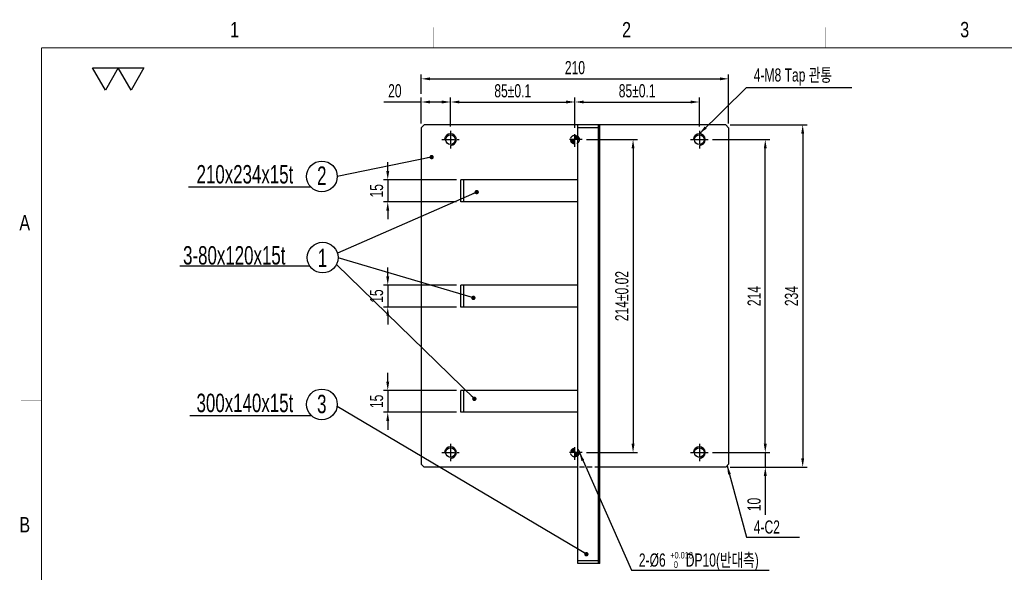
# Model space of a CAD drawing. Extents: x 7988 to 9333, y 231 to 1176.
# Tile 2 of 5: x 7988 to 8661, y 798 to 1176. Entities that reach past the tile are written whole.
import ezdxf
from ezdxf.enums import TextEntityAlignment as Align

# ---------------------------------------------------------------- set-up
doc = ezdxf.new("R2010")
doc.units = 0
doc.header["$LTSCALE"] = 7
doc.header["$MEASUREMENT"] = 0
doc.linetypes.add('CENTER', pattern=[2, 1.25, -0.25, 0.25, -0.25])
doc.linetypes.add('DASHED', pattern=[0.75, 0.5, -0.25])
doc.layers.get('0').update_dxf_attribs({"linetype": 'CONTINUOUS'})
doc.layers.get('DEFPOINTS').update_dxf_attribs({"linetype": 'CONTINUOUS'})
for name, color, linetype in [('3', 4, 'CONTINUOUS'), ('CEN', 3, 'CENTER'), ('CL', 3, 'CENTER'), ('DIM', 4, 'CONTINUOUS'), ('DIMENSION', 4, 'CONTINUOUS'), ('HID', 5, 'DASHED')]:
    doc.layers.add(name, color=color, linetype=linetype)
doc.styles.get("Standard").update_dxf_attribs({"font": 'Gulim.ttf', "width": 0.7})
doc.dimstyles.new('A3', dxfattribs={"dimscale": 2, "dimtxt": 3, "dimasz": 2, "dimexe": 1, "dimexo": 1, "dimgap": 1, "dimtad": 1, "dimdec": 4, "dimdsep": 46, "dimtxsty": 'Standard', "dimcen": 2.5, "dimclrd": 4, "dimclre": 4, "dimclrt": 9, "dimazin": 2, "dimtfac": 1, "dimtdec": 4, "dimtmove": 0, "dimatfit": 3, "dimfxl": 0, "dimtolj": 1, "dimarcsym": 0})

# ---------------------------------------------------------------- blocks, each defined once
blk = doc.blocks.new('*D13')
at = {"layer": 'DEFPOINTS', "color": 0}
for p in [(8472.38, 1135.31), (8262.38, 1121.97), (8472.38, 1101.76)]:
    blk.add_point(p, dxfattribs=at)
at = {"layer": 'DIMENSION', "color": 4, "lineweight": -2}
for p, q in [((8262.38, 1124.97), (8262.38, 1138.31)), ((8472.38, 1104.76), (8472.38, 1138.31)), ((8268.38, 1135.31), (8466.38, 1135.31))]:
    blk.add_line(p, q, dxfattribs=at)
at = {"layer": 'DIMENSION', "color": 4}
for points in [[(8268.38, 1136.31), (8268.38, 1134.31), (8262.38, 1135.31)], [(8466.38, 1136.31), (8466.38, 1134.31), (8472.38, 1135.31)]]:
    blk.add_solid(points, dxfattribs=at)
at = {"layer": 'DIMENSION', "color": 9, "insert": (8367.38, 1142.93), "char_height": 9, "attachment_point": 5}
blk.add_mtext('\\A1;210', dxfattribs=at)
blk = doc.blocks.new('*D12')
at = {"layer": 'DEFPOINTS', "color": 0}
for p in [(8452.38, 1119.47), (8367.38, 1098.76), (8452.38, 1099.76)]:
    blk.add_point(p, dxfattribs=at)
at = {"layer": 'DIMENSION', "color": 4, "lineweight": -2}
for p, q in [((8367.38, 1101.76), (8367.38, 1122.47)), ((8373.38, 1119.47), (8446.38, 1119.47)), ((8452.38, 1102.76), (8452.38, 1122.47))]:
    blk.add_line(p, q, dxfattribs=at)
at = {"layer": 'DIMENSION', "color": 4}
for points in [[(8373.38, 1120.47), (8373.38, 1118.47), (8367.38, 1119.47)], [(8446.38, 1120.47), (8446.38, 1118.47), (8452.38, 1119.47)]]:
    blk.add_solid(points, dxfattribs=at)
at = {"layer": 'DIMENSION', "color": 9, "insert": (8409.88, 1127.09), "char_height": 9, "attachment_point": 5}
blk.add_mtext('\\A1;85±0.1', dxfattribs=at)
blk = doc.blocks.new('*D11')
at = {"layer": 'DEFPOINTS', "color": 0}
for p in [(8367.38, 1119.47), (8282.38, 1099.76), (8367.38, 1098.76)]:
    blk.add_point(p, dxfattribs=at)
at = {"layer": 'DIMENSION', "color": 4, "lineweight": -2}
for p, q in [((8282.38, 1102.76), (8282.38, 1122.47)), ((8288.38, 1119.47), (8361.38, 1119.47)), ((8367.38, 1101.76), (8367.38, 1122.47))]:
    blk.add_line(p, q, dxfattribs=at)
at = {"layer": 'DIMENSION', "color": 4}
for points in [[(8288.38, 1120.47), (8288.38, 1118.47), (8282.38, 1119.47)], [(8361.38, 1120.47), (8361.38, 1118.47), (8367.38, 1119.47)]]:
    blk.add_solid(points, dxfattribs=at)
at = {"layer": 'DIMENSION', "color": 9, "insert": (8324.88, 1127.09), "char_height": 9, "attachment_point": 5}
blk.add_mtext('\\A1;85±0.1', dxfattribs=at)
blk = doc.blocks.new('*D10')
at = {"layer": 'DEFPOINTS', "color": 0}
for p in [(8282.38, 1119.47), (8262.38, 1101.76), (8282.38, 1099.76)]:
    blk.add_point(p, dxfattribs=at)
at = {"layer": 'DIMENSION', "color": 4, "lineweight": -2}
for p, q in [((8262.38, 1119.47), (8236.93, 1119.47)), ((8262.38, 1104.76), (8262.38, 1122.47)), ((8276.38, 1119.47), (8268.38, 1119.47)), ((8282.38, 1102.76), (8282.38, 1122.47))]:
    blk.add_line(p, q, dxfattribs=at)
at = {"layer": 'DIMENSION', "color": 4}
for points in [[(8268.38, 1120.47), (8268.38, 1118.47), (8262.38, 1119.47)], [(8276.38, 1120.47), (8276.38, 1118.47), (8282.38, 1119.47)]]:
    blk.add_solid(points, dxfattribs=at)
at = {"layer": 'DIMENSION', "color": 9, "insert": (8244.35, 1127.08), "char_height": 9, "attachment_point": 5}
blk.add_mtext('\\A1;20', dxfattribs=at)
blk = doc.blocks.new('*D9')
at = {"layer": 'DEFPOINTS', "color": 0}
for p in [(8289.38, 1066.26), (8239.5, 1051.26), (8289.38, 1051.26)]:
    blk.add_point(p, dxfattribs=at)
at = {"layer": 'DIMENSION', "color": 4, "lineweight": -2}
for p, q in [((8239.5, 1072.26), (8239.5, 1078.26)), ((8286.38, 1066.26), (8236.5, 1066.26)), ((8239.5, 1066.26), (8239.5, 1051.26)), ((8286.38, 1051.26), (8236.5, 1051.26)), ((8239.5, 1045.26), (8239.5, 1039.26))]:
    blk.add_line(p, q, dxfattribs=at)
at = {"layer": 'DIMENSION', "color": 4}
for points in [[(8238.5, 1072.26), (8240.5, 1072.26), (8239.5, 1066.26)], [(8238.5, 1045.26), (8240.5, 1045.26), (8239.5, 1051.26)]]:
    blk.add_solid(points, dxfattribs=at)
at = {"layer": 'DIMENSION', "color": 9, "insert": (8231.87, 1058.76), "char_height": 9, "attachment_point": 5, "rotation": 90}
blk.add_mtext('\\A1;15', dxfattribs=at)
blk = doc.blocks.new('*D8')
at = {"layer": 'DEFPOINTS', "color": 0}
for p in [(8470.38, 1103.76), (8470.38, 869.76), (8522.97, 869.76)]:
    blk.add_point(p, dxfattribs=at)
at = {"layer": 'DIMENSION', "color": 4, "lineweight": -2}
for p, q in [((8473.38, 1103.76), (8525.97, 1103.76)), ((8522.97, 1097.76), (8522.97, 875.76)), ((8473.38, 869.76), (8525.97, 869.76))]:
    blk.add_line(p, q, dxfattribs=at)
at = {"layer": 'DIMENSION', "color": 4}
for points in [[(8521.97, 1097.76), (8523.97, 1097.76), (8522.97, 1103.76)], [(8521.97, 875.76), (8523.97, 875.76), (8522.97, 869.76)]]:
    blk.add_solid(points, dxfattribs=at)
at = {"layer": 'DIMENSION', "color": 9, "insert": (8515.35, 986.76), "char_height": 9, "attachment_point": 5, "rotation": 90}
blk.add_mtext('\\A1;234', dxfattribs=at)
blk = doc.blocks.new('*D7')
at = {"layer": 'DEFPOINTS', "color": 0}
for p in [(8458.38, 1093.76), (8497.41, 1093.76), (8458.38, 879.76)]:
    blk.add_point(p, dxfattribs=at)
at = {"layer": 'DIMENSION', "color": 4, "lineweight": -2}
for p, q in [((8461.38, 1093.76), (8500.41, 1093.76)), ((8497.41, 885.76), (8497.41, 1087.76)), ((8461.38, 879.76), (8500.41, 879.76))]:
    blk.add_line(p, q, dxfattribs=at)
at = {"layer": 'DIMENSION', "color": 4}
for points in [[(8496.41, 1087.76), (8498.41, 1087.76), (8497.41, 1093.76)], [(8496.41, 885.76), (8498.41, 885.76), (8497.41, 879.76)]]:
    blk.add_solid(points, dxfattribs=at)
at = {"layer": 'DIMENSION', "color": 9, "insert": (8489.78, 986.76), "char_height": 9, "attachment_point": 5, "rotation": 90}
blk.add_mtext('\\A1;214', dxfattribs=at)
blk = doc.blocks.new('*D6')
at = {"layer": 'DEFPOINTS', "color": 0}
for p in [(8372.38, 1093.76), (8372.38, 879.76), (8407.08, 879.76)]:
    blk.add_point(p, dxfattribs=at)
at = {"layer": 'DIMENSION', "color": 4, "lineweight": -2}
for p, q in [((8375.38, 1093.76), (8410.08, 1093.76)), ((8407.08, 1087.76), (8407.08, 885.76)), ((8375.38, 879.76), (8410.08, 879.76))]:
    blk.add_line(p, q, dxfattribs=at)
at = {"layer": 'DIMENSION', "color": 4}
for points in [[(8406.08, 1087.76), (8408.08, 1087.76), (8407.08, 1093.76)], [(8406.08, 885.76), (8408.08, 885.76), (8407.08, 879.76)]]:
    blk.add_solid(points, dxfattribs=at)
at = {"layer": 'DIMENSION', "color": 9, "insert": (8399.45, 986.76), "char_height": 9, "attachment_point": 5, "rotation": 90}
blk.add_mtext('\\A1;214±0.02', dxfattribs=at)
blk = doc.blocks.new('*D14')
at = {"layer": 'DEFPOINTS', "color": 0}
for p in [(8289.38, 994.26), (8239.5, 979.26), (8289.38, 979.26)]:
    blk.add_point(p, dxfattribs=at)
at = {"layer": 'DIMENSION', "color": 4, "lineweight": -2}
for p, q in [((8239.5, 1000.26), (8239.5, 1006.26)), ((8286.38, 994.26), (8236.5, 994.26)), ((8239.5, 994.26), (8239.5, 979.26)), ((8286.38, 979.26), (8236.5, 979.26)), ((8239.5, 973.26), (8239.5, 967.26))]:
    blk.add_line(p, q, dxfattribs=at)
at = {"layer": 'DIMENSION', "color": 4}
for points in [[(8238.5, 1000.26), (8240.5, 1000.26), (8239.5, 994.26)], [(8238.5, 973.26), (8240.5, 973.26), (8239.5, 979.26)]]:
    blk.add_solid(points, dxfattribs=at)
at = {"layer": 'DIMENSION', "color": 9, "insert": (8231.87, 986.76), "char_height": 9, "attachment_point": 5, "rotation": 90}
blk.add_mtext('\\A1;15', dxfattribs=at)
blk = doc.blocks.new('*D15')
at = {"layer": 'DEFPOINTS', "color": 0}
for p in [(8289.38, 922.26), (8239.5, 907.26), (8289.38, 907.26)]:
    blk.add_point(p, dxfattribs=at)
at = {"layer": 'DIMENSION', "color": 4, "lineweight": -2}
for p, q in [((8239.5, 928.26), (8239.5, 934.26)), ((8286.38, 922.26), (8236.5, 922.26)), ((8239.5, 922.26), (8239.5, 907.26)), ((8286.38, 907.26), (8236.5, 907.26)), ((8239.5, 901.26), (8239.5, 895.26))]:
    blk.add_line(p, q, dxfattribs=at)
at = {"layer": 'DIMENSION', "color": 4}
for points in [[(8238.5, 928.26), (8240.5, 928.26), (8239.5, 922.26)], [(8238.5, 901.26), (8240.5, 901.26), (8239.5, 907.26)]]:
    blk.add_solid(points, dxfattribs=at)
at = {"layer": 'DIMENSION', "color": 9, "insert": (8231.87, 914.76), "char_height": 9, "attachment_point": 5, "rotation": 90}
blk.add_mtext('\\A1;15', dxfattribs=at)
blk = doc.blocks.new('A$C35ED56C0')
at = {"layer": 'DIM'}
for points in [[(0, 13.51), (15.6, 13.51), (7.8, 0)], [(15.6, 13.51), (31.2, 13.51), (23.4, 0)]]:
    blk.add_lwpolyline(points, close=True, dxfattribs=at)
blk = doc.blocks.new('A$C71330367')
at = {"layer": 'DIMENSION', "xscale": 2, "yscale": 2, "zscale": 2}
blk.add_blockref('A$C35ED56C0', (0, 0), dxfattribs=at)
blk = doc.blocks.new('A$C4B8F6605')
at = {"const_width": 0.2}
for points in [[(4.51, 265.26), (384.51, 265.26)], [(4.51, 265.26), (4.51, 6.26)]]:
    blk.add_lwpolyline(points, dxfattribs=at)
at = {"layer": '3', "const_width": 0.05}
for points in [[(81.01, 269.26), (81.01, 265.26)], [(157.51, 269.26), (157.51, 265.26)], [(0.51, 196.26), (4.51, 196.26)]]:
    blk.add_lwpolyline(points, dxfattribs=at)
at = {"layer": '3', "width": 0.8}
for s, p in [('1', (42.19, 268.81)), ('2', (118.69, 268.81)), ('3', (184.69, 268.81)), ('A', (1.23, 231.07)), ('B', (1.23, 172.07))]:
    blk.add_text(s, height=3, dxfattribs=at).set_placement(p, align=Align.MIDDLE)
blk = doc.blocks.new('*D56')
at = {"layer": 'DEFPOINTS', "color": 0}
for p in [(8458.38, 879.76), (8470.38, 869.76), (8497.41, 869.76)]:
    blk.add_point(p, dxfattribs=at)
at = {"layer": 'DIMENSION', "color": 4, "lineweight": -2}
for p, q in [((8497.41, 885.76), (8497.41, 891.76)), ((8461.38, 879.76), (8500.41, 879.76)), ((8497.41, 879.76), (8497.41, 869.76)), ((8473.38, 869.76), (8500.41, 869.76)), ((8497.41, 863.76), (8497.41, 837.15))]:
    blk.add_line(p, q, dxfattribs=at)
at = {"layer": 'DIMENSION', "color": 4}
for points in [[(8496.41, 885.76), (8498.41, 885.76), (8497.41, 879.76)], [(8496.41, 863.76), (8498.41, 863.76), (8497.41, 869.76)]]:
    blk.add_solid(points, dxfattribs=at)
at = {"layer": 'DIMENSION', "color": 9, "insert": (8489.78, 844.22), "char_height": 9, "attachment_point": 5, "rotation": 90}
blk.add_mtext('\\A1;10', dxfattribs=at)

msp = doc.modelspace()

# ---------------------------------------------------------------- hatches: boundary and pattern name
at = {"layer": 'HID'}
h = msp.add_hatch(dxfattribs=at)
h.set_pattern_fill('ANSI31', color=256, scale=0.1, style=0)
h.set_pattern_definition([(225, (9223.3648, 1254.7887), (0.2245064, -0.2245064), [])])
h.paths.add_polyline_path([(8364.38, 1093.76, 0.414214), (8367.38, 1090.76), (8367.38, 1093.76)])
h.paths.add_polyline_path([(8370.38, 1093.76, 0.414214), (8367.38, 1096.76), (8367.38, 1093.76)])
h = msp.add_hatch(dxfattribs=at)
h.set_pattern_fill('ANSI31', color=256, scale=0.1, style=0)
h.set_pattern_definition([(135, (9223.3648, 718.73846), (0.2245064, 0.2245064), [])])
h.paths.add_polyline_path([(8367.38, 879.76), (8367.38, 882.76, 0.414214), (8364.38, 879.76)])
h.paths.add_polyline_path([(8367.38, 879.76), (8367.38, 876.76, 0.414214), (8370.38, 879.76)])

# ---------------------------------------------------------------- linework, layer by layer
for p, q in [((8264.38, 1103.76), (8262.38, 1101.76)), ((8470.38, 1103.76), (8264.38, 1103.76)), ((8369.38, 803.76), (8369.38, 1103.76)), ((8383.38, 803.76), (8383.38, 1103.76)), ((8384.38, 803.76), (8384.38, 1103.76)), ((8470.38, 1103.76), (8472.38, 1101.76)), ((8262.38, 1101.76), (8262.38, 871.76)), ((8383.38, 1101.76), (8369.38, 1101.76)), ((8472.38, 1101.76), (8472.38, 871.76)), ((8369.38, 1066.26), (8289.38, 1066.26)), ((8289.38, 1051.26), (8289.38, 1066.26)), ((8291.38, 1051.26), (8291.38, 1066.26)), ((8369.38, 1051.26), (8289.38, 1051.26)), ((8289.38, 979.26), (8289.38, 994.26)), ((8369.38, 994.26), (8289.38, 994.26)), ((8291.38, 979.26), (8291.38, 994.26)), ((8369.38, 979.26), (8289.38, 979.26)), ((8369.38, 922.26), (8289.38, 922.26)), ((8289.38, 907.26), (8289.38, 922.26)), ((8291.38, 907.26), (8291.38, 922.26)), ((8369.38, 907.26), (8289.38, 907.26)), ((8262.38, 871.76), (8264.38, 869.76)), ((8369.38, 869.76), (8264.38, 869.76)), ((8470.38, 869.76), (8384.38, 869.76)), ((8470.38, 869.76), (8472.38, 871.76)), ((8383.38, 805.76), (8369.38, 805.76)), ((8384.38, 803.76), (8369.38, 803.76))]:
    msp.add_line(p, q)
for centre in [(8282.38, 1093.76), (8452.38, 1093.76), (8282.38, 879.76), (8452.38, 879.76)]:
    msp.add_circle(centre, 3.32)
at = {"layer": 'CEN'}
for p, q in [((8367.38, 1088.76), (8367.38, 1098.76)), ((8372.38, 1093.76), (8362.38, 1093.76)), ((8367.38, 874.76), (8367.38, 884.76)), ((8372.38, 879.76), (8362.38, 879.76))]:
    msp.add_line(p, q, dxfattribs=at)
at = {"layer": 'CL'}
for p, q in [((8282.38, 1099.76), (8282.38, 1087.76)), ((8452.38, 1099.76), (8452.38, 1087.76)), ((8276.38, 1093.76), (8288.38, 1093.76)), ((8446.38, 1093.76), (8458.38, 1093.76)), ((8282.38, 885.76), (8282.38, 873.76)), ((8452.38, 885.76), (8452.38, 873.76)), ((8276.38, 879.76), (8288.38, 879.76)), ((8446.38, 879.76), (8458.38, 879.76))]:
    msp.add_line(p, q, dxfattribs=at)
at = {"layer": 'DIMENSION'}
for p, q in [((8186.89, 1061.34), (8103.41, 1061.34)), ((8186.37, 1007.14), (8097.52, 1007.14)), ((8187.58, 904.79), (8104.33, 904.79))]:
    msp.add_line(p, q, dxfattribs=at)
for centre in [(8194.51, 1068.56), (8195.05, 1013.06), (8194.51, 912.68)]:
    msp.add_circle(centre, 10.5, dxfattribs=at)
for centre in [(8282.38, 1093.76), (8452.38, 1093.76), (8282.38, 879.76), (8452.38, 879.76)]:
    msp.add_arc(centre, 4, 270, 180, dxfattribs=at)
at = {"layer": 'HID'}
msp.add_line((8384.38, 869.76), (8369.38, 869.76), dxfattribs=at)
for centre in [(8367.38, 1093.76), (8367.38, 879.76)]:
    msp.add_circle(centre, 3, dxfattribs=at)

# ---------------------------------------------------------------- block references
at = {"xscale": 3.5, "yscale": 3.5, "zscale": 3.5}
msp.add_blockref('A$C4B8F6605', (7987.2, 228.16), dxfattribs=at)
at = {"layer": 'DIMENSION', "xscale": 0.5600000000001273, "yscale": 0.5599999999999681, "zscale": 0.5599999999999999}
msp.add_blockref('A$C71330367', (8037.91, 1127.62), dxfattribs=at)

# ---------------------------------------------------------------- texts
at = {"color": 9, "width": 0.7}
for s, height, p in [('4-M8 Tap 관통', 9, (8489.55, 1133.45)), ('210x234x15t', 12.6, (8108.88, 1063.74)), ('3-80x120x15t', 12.6, (8099.68, 1008.31)), ('300x140x15t', 12.6, (8108.88, 907.39)), ('4-C2', 9, (8489.55, 824.33)), ('2-%%c6      DP10(반대측)', 9, (8411.05, 801.74)), ('+0.018', 4.5, (8432.46, 807.29)), ('0', 4.5, (8434.93, 800.83))]:
    msp.add_text(s, height=height, dxfattribs=at).set_placement(p)
at = {"layer": 'DIMENSION', "width": 0.7}
for s, p in [('2', (8191.23, 1062.8)), ('1', (8191.76, 1006.55)), ('3', (8191.23, 906.64))]:
    msp.add_text(s, height=12.6, dxfattribs=at).set_placement(p)

# ---------------------------------------------------------------- dimensions: what is measured, and where the dimension line sits
at = {"layer": 'DIMENSION'}
for base, p1, p2, override, picture, middle in [((8472.38, 1135.31), (8262.38, 1121.97), (8472.38, 1101.76), {"dimscale": 3, "dimdec": 1}, '*D13', (8367.38, 1142.93)), ((8367.38, 1119.47), (8282.38, 1099.76), (8367.38, 1098.76), {"dimscale": 3, "dimdec": 1, "dimtol": 1, "dimtp": 0.1, "dimtm": 0.1}, '*D11', (8324.88, 1127.09)), ((8452.38, 1119.47), (8367.38, 1098.76), (8452.38, 1099.76), {"dimscale": 3, "dimdec": 1, "dimtol": 1, "dimtp": 0.1, "dimtm": 0.1}, '*D12', (8409.88, 1127.09))]:
    dim = msp.add_linear_dim(base=base, p1=p1, p2=p2, dimstyle='A3', override=override, dxfattribs=at)
    dim.commit()
    dim.dimension.update_dxf_attribs({"geometry": picture, "text_midpoint": middle})
dim = msp.add_linear_dim(base=(8282.38, 1119.47), p1=(8262.38, 1101.76), p2=(8282.38, 1099.76), dimstyle='A3', override={"dimscale": 3, "dimdec": 1}, dxfattribs=at)
dim.commit()
dim.dimension.update_dxf_attribs({"geometry": '*D10', "text_midpoint": (8244.35, 1119.47), "dimtype": 160})
for base, p1, p2, override, picture, middle in [((8522.97, 869.76), (8470.38, 1103.76), (8470.38, 869.76), {"dimscale": 3, "dimdec": 1}, '*D8', (8515.35, 986.76)), ((8407.08, 879.76), (8372.38, 1093.76), (8372.38, 879.76), {"dimscale": 3, "dimgap": 1, "dimdec": 1, "dimtol": 1, "dimlim": 0, "dimtp": 0.02, "dimtm": 0.02}, '*D6', (8399.45, 986.76)), ((8497.41, 1093.76), (8458.38, 879.76), (8458.38, 1093.76), {"dimscale": 3, "dimdec": 1}, '*D7', (8489.78, 986.76))]:
    dim = msp.add_linear_dim(base=base, p1=p1, p2=p2, angle=90, dimstyle='A3', override=override, dxfattribs=at)
    dim.commit()
    dim.dimension.update_dxf_attribs({"geometry": picture, "text_midpoint": middle})
for base, p1, p2, picture, middle in [((8239.5, 1051.26), (8289.38, 1066.26), (8289.38, 1051.26), '*D9', (8239.5, 1058.76)), ((8239.5, 979.26), (8289.38, 994.26), (8289.38, 979.26), '*D14', (8239.5, 986.76)), ((8239.5, 907.26), (8289.38, 922.26), (8289.38, 907.26), '*D15', (8239.5, 914.76)), ((8497.41, 869.76), (8458.38, 879.76), (8470.38, 869.76), '*D56', (8497.41, 844.22))]:
    dim = msp.add_linear_dim(base=base, p1=p1, p2=p2, angle=90, dimstyle='A3', override={"dimscale": 3, "dimdec": 1}, dxfattribs=at)
    dim.commit()
    dim.dimension.update_dxf_attribs({"geometry": picture, "text_midpoint": middle, "dimtype": 160})

# ---------------------------------------------------------------- leaders
for points, override in [([(8452.38, 1097.76), (8484.52, 1129.49), (8556.63, 1129.49)], {"dimscale": 3, "dimdec": 1}), ([(8269.48, 1081.8), (8205.01, 1068.56)], {"dimscale": 3, "dimasz": 1, "dimdec": 1, "dimldrblk": 'Dot'}), ([(8300.26, 1057.87), (8205.12, 1016.01)], {"dimscale": 3, "dimasz": 1, "dimdec": 1, "dimldrblk": 'Dot'}), ([(8298, 985.53), (8205.55, 1012.92)], {"dimscale": 3, "dimasz": 1, "dimdec": 1, "dimldrblk": 'Dot'}), ([(8298.66, 916.46), (8204.45, 1008.38)], {"dimscale": 3, "dimasz": 1, "dimdec": 1, "dimldrblk": 'Dot'}), ([(8375.2, 810.24), (8204.9, 911.13)], {"dimscale": 3, "dimasz": 1, "dimdec": 1, "dimldrblk": 'Dot'}), ([(8370.38, 879.76), (8406.01, 799.2), (8499.98, 799.2)], {"dimscale": 3, "dimdec": 1}), ([(8471.38, 870.76), (8484.52, 821.79), (8520.71, 821.79)], {"dimscale": 3, "dimdec": 1})]:
    msp.add_leader(points, dimstyle='A3', override=override, dxfattribs=at)

doc.saveas('drawing.dxf')
